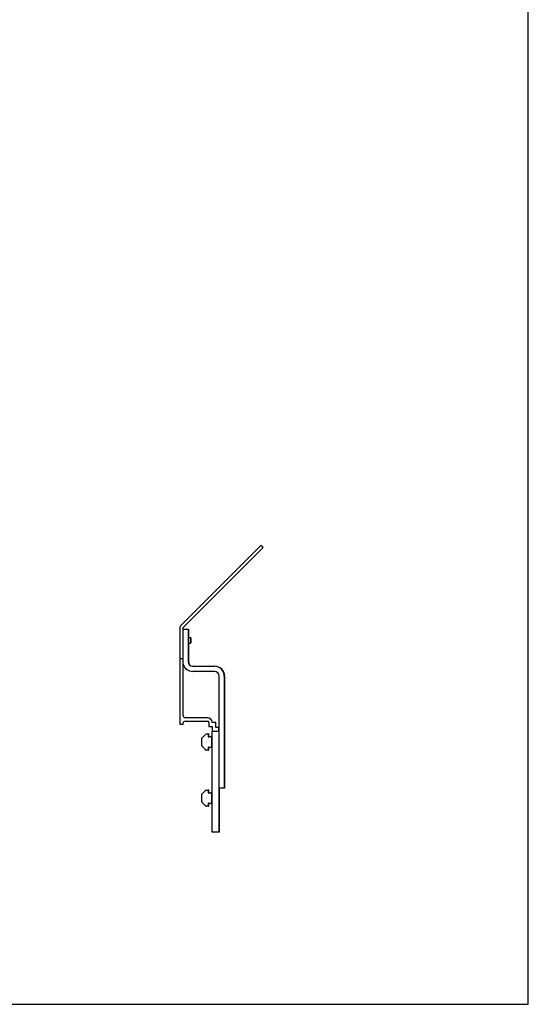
# Model space of a CAD drawing. Header units: inches. Extents: x 0 to 88, y 0 to 68.
# Tile 7 of 8: x 70.4 to 88, y 0 to 34. Entities that reach past the tile are written whole.
import ezdxf

# ---------------------------------------------------------------- set-up
doc = ezdxf.new("R2010")
doc.units = ezdxf.units.IN
doc.header["$LTSCALE"] = 4.84
doc.header["$MEASUREMENT"] = 0
doc.layers.get('0').update_dxf_attribs({"linetype": 'CONTINUOUS'})
for name, color, linetype in [('300697M_BL7', 7, 'CONTINUOUS'), ('301273_BL18', 7, 'CONTINUOUS'), ('301273_BL19', 7, 'CONTINUOUS'), ('301279_BL10', 7, 'CONTINUOUS'), ('301279_BL9', 7, 'CONTINUOUS'), ('639971M_BL12', 7, 'CONTINUOUS'), ('639971M_BL13', 7, 'CONTINUOUS'), ('639971M_BL14', 7, 'CONTINUOUS'), ('639971M_BL20', 7, 'CONTINUOUS'), ('930508M_BL21', 7, 'CONTINUOUS'), ('930508M_BL22', 7, 'CONTINUOUS'), ('X12909_BL6', 7, 'CONTINUOUS')]:
    doc.layers.add(name, color=color, linetype=linetype)

# ---------------------------------------------------------------- blocks, each defined once
blk = doc.blocks.new('X12909_BL6', base_point=(41.915, 33.381))
at = {"layer": 'X12909_BL6', "color": 7, "linetype": 'CONTINUOUS'}
for p, q in [((76.084, 11.935), (75.966, 11.935)), ((75.966, 11.935), (75.966, 9.67)), ((76.084, 9.96), (76.084, 11.935)), ((76.919, 9.897), (76.147, 9.897)), ((75.966, 9.67), (76.084, 9.67)), ((76.084, 9.67), (76.084, 9.716)), ((76.147, 9.779), (76.919, 9.779)), ((76.966, 9.732), (76.966, 9.591)), ((76.966, 9.591), (77.084, 9.591)), ((77.209, 9.732), (77.084, 9.732)), ((77.084, 9.591), (77.084, 9.435)), ((77.209, 9.553), (77.209, 9.732)), ((77.313, 9.553), (77.209, 9.553)), ((77.313, 9.435), (77.313, 9.553)), ((77.084, 9.435), (77.313, 9.435))]:
    blk.add_line(p, q, dxfattribs=at)
for centre, radius, start, end in [((76.147, 9.96), 0.063, 180, 270), ((76.919, 9.732), 0.165, 0, 90), ((76.147, 9.716), 0.063, 90, 180), ((76.919, 9.732), 0.047, 0, 90)]:
    blk.add_arc(centre, radius, start, end, dxfattribs=at)
blk = doc.blocks.new('300697M_BL7', base_point=(43.698, 35.395))
at = {"layer": '300697M_BL7', "color": 7, "linetype": 'CONTINUOUS'}
for p, q in [((78.766, 15.846), (76.015, 13.095)), ((78.84, 15.772), (78.766, 15.846)), ((75.966, 12.977), (75.966, 11.935))]:
    blk.add_line(p, q, dxfattribs=at)
at = {"layer": '300697M_BL7', "color": 3, "linetype": 'CONTINUOUS'}
for p, q in [((78.84, 15.772), (76.089, 13.021)), ((76.07, 12.977), (76.07, 11.935))]:
    blk.add_line(p, q, dxfattribs=at)
at = {"layer": '300697M_BL7', "color": 7, "linetype": 'CONTINUOUS'}
blk.add_arc((76.133, 12.977), 0.168, 135, 180, dxfattribs=at)
at = {"layer": '300697M_BL7', "color": 3, "linetype": 'CONTINUOUS'}
blk.add_arc((76.133, 12.977), 0.063, 135, 180, dxfattribs=at)
blk = doc.blocks.new('301279_BL9', base_point=(77.195, 7.692))
at = {"layer": '301279_BL9', "color": 7, "linetype": 'CONTINUOUS'}
for p, q in [((77.32, 9.425), (77.07, 9.425)), ((77.07, 9.425), (77.07, 5.959)), ((77.32, 5.959), (77.32, 9.425)), ((77.07, 5.959), (77.32, 5.959))]:
    blk.add_line(p, q, dxfattribs=at)
blk = doc.blocks.new('301279_BL10', base_point=(77.327, 6.709))
at = {"layer": '301279_BL10', "color": 7, "linetype": 'CONTINUOUS'}
for p, q in [((77.334, 5.959), (77.334, 7.459)), ((77.32, 5.959), (77.334, 5.959))]:
    blk.add_line(p, q, dxfattribs=at)
blk = doc.blocks.new('639971M_BL12', base_point=(77.006, 7.119))
at = {"layer": '639971M_BL12', "color": 7, "linetype": 'CONTINUOUS'}
for p, q in [((76.942, 7.4), (76.956, 7.4)), ((76.966, 7.298), (76.966, 7.39)), ((77.037, 7.305), (77.051, 7.305)), ((76.956, 6.837), (76.942, 6.837)), ((76.966, 6.847), (76.966, 6.94)), ((77.051, 6.932), (77.037, 6.932))]:
    blk.add_line(p, q, dxfattribs=at)
for centre, radius, start, end in [((76.956, 7.39), 0.01, 0, 90), ((76.973, 7.298), 0.0075, 180, 206.6291), ((77.051, 7.285), 0.02, 11.3681, 90), ((76.956, 6.847), 0.01, 270, 360), ((76.973, 6.94), 0.0075, 153.3709, 180), ((77.051, 6.952), 0.02, 270, 348.6319)]:
    blk.add_arc(centre, radius, start, end, dxfattribs=at)
blk = doc.blocks.new('639971M_BL13', base_point=(76.893, 7.119))
at = {"layer": '639971M_BL13', "color": 7, "linetype": 'CONTINUOUS'}
for p, q in [((76.729, 6.987), (76.729, 7.251)), ((76.735, 7.265), (76.864, 7.394)), ((76.879, 7.4), (76.942, 7.4)), ((76.952, 7.298), (76.952, 7.39)), ((76.967, 7.305), (77.037, 7.305)), ((76.967, 7.298), (76.967, 7.305)), ((77.057, 7.285), (77.057, 6.952)), ((76.864, 6.843), (76.735, 6.972)), ((76.942, 6.837), (76.879, 6.837)), ((76.952, 6.847), (76.952, 6.94)), ((76.967, 6.932), (76.967, 6.94)), ((77.037, 6.932), (76.967, 6.932))]:
    blk.add_line(p, q, dxfattribs=at)
for centre, radius, start, end in [((76.749, 7.251), 0.02, 135, 180), ((76.879, 7.38), 0.02, 90, 135), ((76.942, 7.39), 0.01, 0, 90), ((76.96, 7.298), 0.0075, 180, 360), ((77.037, 7.285), 0.02, 0, 90), ((76.749, 6.987), 0.02, 180, 225), ((76.879, 6.857), 0.02, 225, 270), ((76.942, 6.847), 0.01, 270, 360), ((76.96, 6.94), 0.0075, 0, 180), ((77.037, 6.952), 0.02, 270, 360)]:
    blk.add_arc(centre, radius, start, end, dxfattribs=at)
blk = doc.blocks.new('639971M_BL14', base_point=(59.755, 8.087))
at = {"layer": '639971M_BL14', "color": 7, "linetype": 'CONTINUOUS'}
for p, q in [((76.942, 9.338), (76.956, 9.338)), ((76.966, 9.235), (76.966, 9.328)), ((77.037, 9.243), (77.051, 9.243)), ((76.966, 8.785), (76.966, 8.877)), ((77.051, 8.87), (77.037, 8.87)), ((76.956, 8.775), (76.942, 8.775)), ((68.894, 7.305), (68.881, 7.305)), ((68.966, 7.39), (68.966, 7.298)), ((68.989, 7.4), (68.976, 7.4)), ((68.881, 6.932), (68.894, 6.932)), ((68.966, 6.94), (68.966, 6.847)), ((68.976, 6.837), (68.989, 6.837))]:
    blk.add_line(p, q, dxfattribs=at)
blk.add_circle((42.556, 7.119), 0.118, dxfattribs=at)
for centre, radius, start, end in [((76.956, 9.328), 0.01, 0, 90), ((76.973, 9.235), 0.0075, 180, 206.6291), ((77.051, 9.223), 0.02, 11.3681, 90), ((76.973, 8.877), 0.0075, 153.3709, 180), ((77.051, 8.89), 0.02, 270, 348.6319), ((76.956, 8.785), 0.01, 270, 360), ((68.881, 7.285), 0.02, 90, 168.6319), ((68.958, 7.298), 0.0075, 333.3709, 360), ((68.976, 7.39), 0.01, 90, 180), ((68.881, 6.952), 0.02, 191.3681, 270), ((68.958, 6.94), 0.0075, 0, 26.6291), ((68.976, 6.847), 0.01, 180, 270)]:
    blk.add_arc(centre, radius, start, end, dxfattribs=at)
blk = doc.blocks.new('301273_BL18', base_point=(76.881, 10.209))
at = {"layer": '301273_BL18', "color": 7, "linetype": 'CONTINUOUS'}
for p, q in [((76.249, 12.959), (76.263, 12.959)), ((76.263, 12.959), (76.263, 12.667)), ((76.263, 12.47), (76.263, 11.834)), ((77.513, 11.334), (77.513, 7.459)), ((77.513, 7.459), (77.499, 7.459))]:
    blk.add_line(p, q, dxfattribs=at)
for centre, radius, start, end in [((76.423, 11.834), 0.161, 180, 265.2021), ((77.173, 11.334), 0.34, 0, 90)]:
    blk.add_arc(centre, radius, start, end, dxfattribs=at)
blk = doc.blocks.new('301273_BL19', base_point=(76.785, 10.209))
at = {"layer": '301273_BL19', "color": 7, "linetype": 'CONTINUOUS'}
for p, q in [((76.07, 12.959), (76.249, 12.959)), ((76.249, 12.959), (76.249, 11.834)), ((76.41, 11.673), (77.16, 11.673)), ((77.16, 11.494), (76.41, 11.494)), ((77.32, 7.459), (77.32, 11.334)), ((77.499, 11.334), (77.499, 7.459)), ((77.499, 7.459), (77.32, 7.459))]:
    blk.add_line(p, q, dxfattribs=at)
for centre, radius, start, end in [((76.41, 11.834), 0.34, 195.8229, 270), ((76.41, 11.834), 0.161, 180, 270), ((77.16, 11.334), 0.34, 0, 90), ((77.16, 11.334), 0.161, 0, 90)]:
    blk.add_arc(centre, radius, start, end, dxfattribs=at)
blk = doc.blocks.new('639971M_BL20', base_point=(76.893, 9.056))
at = {"layer": '639971M_BL20', "color": 7, "linetype": 'CONTINUOUS'}
for p, q in [((76.729, 8.924), (76.729, 9.188)), ((76.735, 9.203), (76.864, 9.332)), ((76.879, 9.338), (76.942, 9.338)), ((76.952, 9.235), (76.952, 9.328)), ((76.967, 9.243), (77.037, 9.243)), ((76.967, 9.235), (76.967, 9.243)), ((77.057, 9.223), (77.057, 8.89)), ((76.864, 8.781), (76.735, 8.91)), ((76.952, 8.785), (76.952, 8.877)), ((76.967, 8.87), (76.967, 8.877)), ((77.037, 8.87), (76.967, 8.87)), ((76.942, 8.775), (76.879, 8.775))]:
    blk.add_line(p, q, dxfattribs=at)
for centre, radius, start, end in [((76.749, 9.188), 0.02, 135, 180), ((76.879, 9.318), 0.02, 90, 135), ((76.942, 9.328), 0.01, 0, 90), ((76.96, 9.235), 0.0075, 180, 360), ((77.037, 9.223), 0.02, 0, 90), ((76.749, 8.924), 0.02, 180, 225), ((76.96, 8.877), 0.0075, 0, 180), ((77.037, 8.89), 0.02, 270, 360), ((76.879, 8.795), 0.02, 225, 270), ((76.942, 8.785), 0.01, 270, 360)]:
    blk.add_arc(centre, radius, start, end, dxfattribs=at)
blk = doc.blocks.new('930508M_BL21', base_point=(76.291, 12.569))
at = {"layer": '930508M_BL21', "color": 7, "linetype": 'CONTINUOUS'}
for p, q in [((76.249, 12.667), (76.325, 12.667)), ((76.325, 12.667), (76.325, 12.47)), ((76.325, 12.667), (76.333, 12.659)), ((76.333, 12.659), (76.333, 12.478)), ((76.249, 12.47), (76.325, 12.47)), ((76.325, 12.47), (76.333, 12.478))]:
    blk.add_line(p, q, dxfattribs=at)
blk = doc.blocks.new('930508M_BL22', base_point=(76.335, 12.569))
at = {"layer": '930508M_BL22', "color": 7, "linetype": 'CONTINUOUS'}
for p, q in [((76.325, 12.667), (76.338, 12.667)), ((76.338, 12.667), (76.338, 12.47)), ((76.338, 12.667), (76.346, 12.659)), ((76.346, 12.659), (76.346, 12.478)), ((76.325, 12.47), (76.338, 12.47)), ((76.338, 12.47), (76.346, 12.478))]:
    blk.add_line(p, q, dxfattribs=at)

msp = doc.modelspace()

# ---------------------------------------------------------------- linework, layer by layer
at = {"color": 7, "linetype": 'CONTINUOUS'}
for p, q in [((88, 0), (88, 68)), ((0, 0), (88, 0))]:
    msp.add_line(p, q, dxfattribs=at)

# ---------------------------------------------------------------- block references
at = {"layer": '300697M_BL7'}
msp.add_blockref('300697M_BL7', (43.698, 35.395), dxfattribs=at)
at = {"layer": '301273_BL18'}
msp.add_blockref('301273_BL18', (76.881, 10.209), dxfattribs=at)
at = {"layer": '301273_BL19'}
msp.add_blockref('301273_BL19', (76.785, 10.209), dxfattribs=at)
at = {"layer": '301279_BL10'}
msp.add_blockref('301279_BL10', (77.327, 6.709), dxfattribs=at)
at = {"layer": '301279_BL9'}
msp.add_blockref('301279_BL9', (77.195, 7.692), dxfattribs=at)
at = {"layer": '639971M_BL12'}
msp.add_blockref('639971M_BL12', (77.006, 7.119), dxfattribs=at)
at = {"layer": '639971M_BL13'}
msp.add_blockref('639971M_BL13', (76.893, 7.119), dxfattribs=at)
at = {"layer": '639971M_BL14'}
msp.add_blockref('639971M_BL14', (59.755, 8.087), dxfattribs=at)
at = {"layer": '639971M_BL20'}
msp.add_blockref('639971M_BL20', (76.893, 9.056), dxfattribs=at)
at = {"layer": '930508M_BL21'}
msp.add_blockref('930508M_BL21', (76.291, 12.569), dxfattribs=at)
at = {"layer": '930508M_BL22'}
msp.add_blockref('930508M_BL22', (76.335, 12.569), dxfattribs=at)
at = {"layer": 'X12909_BL6'}
msp.add_blockref('X12909_BL6', (41.915, 33.381), dxfattribs=at)

doc.saveas('drawing.dxf')
